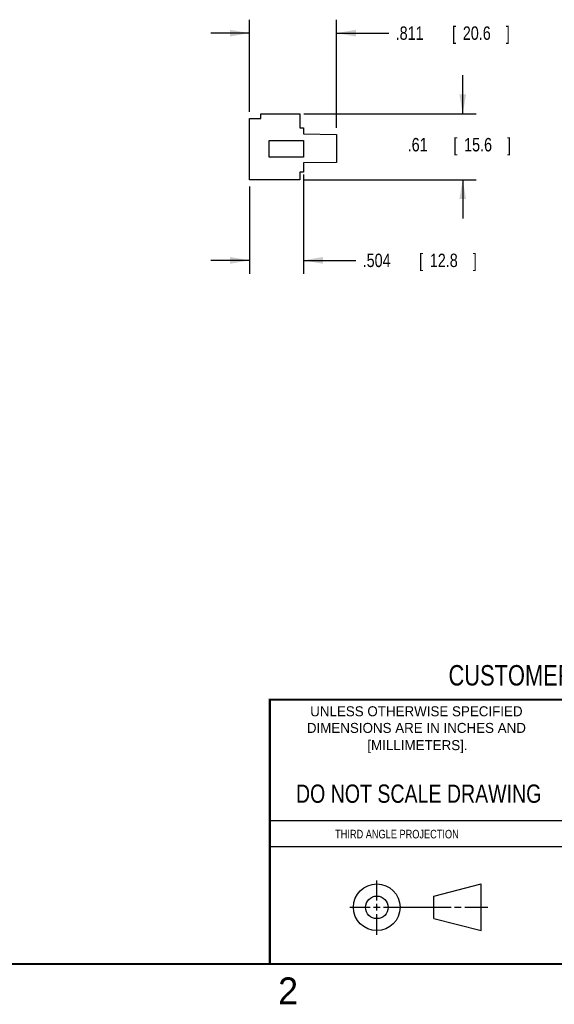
# Model space of a CAD drawing. Header units: inches. Extents: x 0 to 22, y 0 to 17.
# Tile 2 of 9: x 11.3 to 16.3, y 0.1 to 9.3. Entities that reach past the tile are written whole.
import ezdxf
from ezdxf.enums import TextEntityAlignment as Align

# ---------------------------------------------------------------- set-up
doc = ezdxf.new("R2010")
doc.units = ezdxf.units.IN
doc.header["$LTSCALE"] = 1.21
doc.header["$MEASUREMENT"] = 0
doc.layers.get('0').update_dxf_attribs({"linetype": 'CONTINUOUS'})
doc.layers.add('DIMENSIONS', color=7, linetype='CONTINUOUS')
doc.styles.get("Standard").update_dxf_attribs({"font": 'txt', "width": 0.8})
doc.dimstyles.new('DIMSTYLE_1', dxfattribs={"dimtxt": 0.125, "dimasz": 0.18, "dimexe": 0.18, "dimexo": 0.0625, "dimgap": 0.09, "dimtad": 0, "dimtih": 1, "dimtoh": 1, "dimdec": 4, "dimzin": 4, "dimdsep": 46, "dimtxsty": 'STANDARD', "dimblk": '_FILLED', "dimblk1": '_FILLED', "dimblk2": '_FILLED', "dimcen": 0.09, "dimadec": 0, "dimazin": 0, "dimtp": 0.0001, "dimtm": 0.0001, "dimtfac": 1, "dimtdec": 4, "dimtofl": 0, "dimtmove": 0, "dimatfit": 3, "dimldrblk": '_FILLED', "dimfxl": 1, "dimtolj": 1, "dimtzin": 4, "dimarcsym": 0})
doc.dimstyles.new('DIMSTYLE_2', dxfattribs={"dimtxt": 0.125, "dimasz": 0.18, "dimexe": 0.18, "dimexo": 0.0625, "dimgap": 0.09, "dimtad": 0, "dimtih": 1, "dimtoh": 1, "dimdec": 3, "dimzin": 4, "dimdsep": 46, "dimtxsty": 'STANDARD', "dimblk": '_FILLED', "dimblk1": '_FILLED', "dimblk2": '_FILLED', "dimcen": 0.09, "dimadec": 0, "dimazin": 0, "dimtp": 0.001, "dimtm": 0.001, "dimtfac": 1, "dimtdec": 3, "dimtofl": 0, "dimtmove": 0, "dimatfit": 3, "dimldrblk": '_FILLED', "dimfxl": 1, "dimtolj": 1, "dimtzin": 4, "dimarcsym": 0})

# ---------------------------------------------------------------- blocks, each defined once
blk = doc.blocks.new('_FILLED')
at = {"color": 0, "linetype": 'BYBLOCK'}
blk.add_solid([(0, 0), (-1, 0.174), (-1, -0.174)], dxfattribs=at)
blk = doc.blocks.new('*D4')
at = {"layer": 'DIMENSIONS', "color": 2, "linetype": 'CONTINUOUS'}
for p, q in [((13.4201, 8.4302), (13.4201, 9.286)), ((14.2311, 8.2806), (14.2311, 9.286)), ((13.4201, 9.161), (13.0601, 9.161)), ((14.2311, 9.161), (14.7186, 9.161))]:
    blk.add_line(p, q, dxfattribs=at)
at = {"layer": 'DIMENSIONS', "color": 2, "linetype": 'CONTINUOUS', "xscale": 0.18, "yscale": 0.18, "zscale": 0.18}
blk.add_blockref('_FILLED', (13.4201, 9.161), dxfattribs=at)
at = {"layer": 'DIMENSIONS', "color": 2, "linetype": 'CONTINUOUS', "xscale": 0.18, "yscale": 0.18, "zscale": 0.18, "rotation": 180}
blk.add_blockref('_FILLED', (14.2311, 9.161), dxfattribs=at)
at = {"layer": 'DIMENSIONS', "color": 2, "linetype": 'CONTINUOUS', "width": 0.8}
for s, p in [('.811', (14.7811, 9.0985)), ('[', (15.3061, 9.0985)), ('20.6', (15.4061, 9.0985)), (']', (15.8061, 9.0985))]:
    blk.add_text(s, height=0.125, dxfattribs=at).set_placement(p)
blk = doc.blocks.new('*D5')
at = {"layer": 'DIMENSIONS', "color": 2, "linetype": 'CONTINUOUS'}
for p, q in [((13.924, 7.8459), (13.924, 6.9218)), ((13.4201, 7.7343), (13.4201, 6.9218)), ((13.4201, 7.0468), (13.0601, 7.0468)), ((13.924, 7.0468), (14.4115, 7.0468))]:
    blk.add_line(p, q, dxfattribs=at)
at = {"layer": 'DIMENSIONS', "color": 2, "linetype": 'CONTINUOUS', "xscale": 0.18, "yscale": 0.18, "zscale": 0.18}
blk.add_blockref('_FILLED', (13.4201, 7.0468), dxfattribs=at)
at = {"layer": 'DIMENSIONS', "color": 2, "linetype": 'CONTINUOUS', "xscale": 0.18, "yscale": 0.18, "zscale": 0.18, "rotation": 180}
blk.add_blockref('_FILLED', (13.924, 7.0468), dxfattribs=at)
at = {"layer": 'DIMENSIONS', "color": 2, "linetype": 'CONTINUOUS', "width": 0.8}
for s, p in [('.504', (14.474, 6.9843)), ('[', (14.999, 6.9843)), ('12.8', (15.099, 6.9843)), (']', (15.499, 6.9843))]:
    blk.add_text(s, height=0.125, dxfattribs=at).set_placement(p)
blk = doc.blocks.new('*D6')
at = {"layer": 'DIMENSIONS', "color": 2, "linetype": 'CONTINUOUS'}
for p, q in [((15.4056, 8.411), (15.4056, 8.771)), ((13.9253, 8.411), (15.5306, 8.411)), ((13.9303, 7.7968), (15.5306, 7.7968)), ((15.4056, 7.7968), (15.4056, 7.4368))]:
    blk.add_line(p, q, dxfattribs=at)
at = {"layer": 'DIMENSIONS', "color": 2, "linetype": 'CONTINUOUS', "xscale": 0.18, "yscale": 0.18, "zscale": 0.18}
for p, rotation in [((15.4056, 8.411), 270), ((15.4056, 7.7968), 90)]:
    blk.add_blockref('_FILLED', p, dxfattribs=dict(at, rotation=rotation))
at = {"layer": 'DIMENSIONS', "color": 2, "linetype": 'CONTINUOUS', "width": 0.8}
for s, p in [('.61', (14.8931, 8.0607)), ('[', (15.3181, 8.0607)), ('15.6', (15.4181, 8.0607)), (']', (15.8181, 8.0607))]:
    blk.add_text(s, height=0.125, dxfattribs=at).set_placement(p)

msp = doc.modelspace()

# ---------------------------------------------------------------- linework, layer by layer
at = {"color": 7, "linetype": 'CONTINUOUS'}
for p, q in [((13.42011, 7.79683), (13.42011, 8.3677)), ((13.42011, 8.3677), (13.52641, 8.3677)), ((13.52641, 8.3677), (13.52641, 8.41101)), ((13.52641, 8.41101), (13.88862, 8.41101)), ((13.88862, 8.41101), (13.88862, 8.28109)), ((13.88862, 8.28109), (13.92405, 8.28109)), ((13.92405, 8.28109), (13.92405, 8.22345)), ((13.60515, 8.0055), (13.60515, 8.16298)), ((13.60515, 8.16298), (13.92405, 8.16298)), ((13.92405, 8.22345), (14.23114, 8.21809)), ((13.92405, 8.16298), (13.92405, 8.0055)), ((14.23114, 8.21809), (14.23114, 7.95825)), ((13.92405, 8.0055), (13.60515, 8.0055)), ((14.23114, 7.95825), (13.92405, 7.95289)), ((13.92405, 7.95289), (13.92405, 7.8677)), ((13.88862, 7.79683), (13.42011, 7.79683)), ((13.92405, 7.8677), (13.88862, 7.8677)), ((13.88862, 7.8677), (13.88862, 7.79683)), ((15.13739, 1.13199), (15.57688, 1.24473)), ((15.57688, 0.81054), (15.57688, 1.24473)), ((15.13739, 0.92194), (15.13739, 1.13199)), ((15.13739, 0.92194), (15.57688, 0.81054))]:
    msp.add_line(p, q, dxfattribs=at)
at = {"color": 2, "linetype": 'CONTINUOUS'}
for p, q in [((13.61, 1.835), (16.375, 1.835)), ((16.375, 1.58875), (13.61, 1.58875)), ((14.60591, 1.09014), (14.60591, 1.27693)), ((14.35573, 1.02764), (14.54341, 1.02764)), ((14.57466, 1.02764), (14.63716, 1.02764)), ((14.60591, 0.99639), (14.60591, 1.05889)), ((14.66841, 1.02764), (15.29867, 1.02764)), ((15.32992, 1.02764), (15.39242, 1.02764)), ((15.42367, 1.02764), (15.63938, 1.02764)), ((14.60591, 0.77234), (14.60591, 0.96514))]:
    msp.add_line(p, q, dxfattribs=at)
at = {"color": 7, "linetype": 'CONTINUOUS', "const_width": 0.02}
for points in [[(13.6, 2.95953), (21.5, 2.96)], [(13.61, 0.5), (13.61, 2.96)], [(0.5, 0.5), (21.5, 0.5)]]:
    msp.add_lwpolyline(points, dxfattribs=at)
at = {"color": 7, "linetype": 'CONTINUOUS'}
for centre, radius in [((14.60591, 1.02764), 0.21712), ((14.60535, 1.02694), 0.105)]:
    msp.add_circle(centre, radius, dxfattribs=at)

# ---------------------------------------------------------------- texts
at = {"color": 7, "linetype": 'CONTINUOUS', "width": 0.8}
for s, height, p in [('CUSTOMER DRAWING', 0.19, (16.3742, 3.09114)), ('DO NOT SCALE DRAWING', 0.17, (14.99533, 1.99984))]:
    msp.add_text(s, height=height, dxfattribs=at).set_placement(p, align=Align.CENTER)
at = {"color": 2, "linetype": 'CONTINUOUS'}
for s, p in [('UNLESS OTHERWISE SPECIFIED', (14.97425, 2.80492)), ('DIMENSIONS ARE IN INCHES AND', (14.97425, 2.65013)), ('[MILLIMETERS].', (14.98438, 2.4899))]:
    msp.add_text(s, height=0.093, dxfattribs=at).set_placement(p, align=Align.CENTER)
at = {"color": 2, "linetype": 'CONTINUOUS', "width": 0.8}
msp.add_text('THIRD ANGLE PROJECTION', height=0.08, dxfattribs=at).set_placement((14.21782, 1.66859))
at = {"color": 2, "linetype": 'CONTINUOUS'}
msp.add_text('2', height=0.25, dxfattribs=at).set_placement((13.6875, 0.125))

# ---------------------------------------------------------------- dimensions: what is measured, and where the dimension line sits
at = {"layer": 'DIMENSIONS', "color": 2, "linetype": 'CONTINUOUS'}
for base, p1, p2, picture, middle in [((14.23114, 9.16101), (13.42011, 8.4302), (14.23114, 8.28059), '*D4', (15.34364, 9.16101)), ((13.92405, 7.04683), (13.42011, 7.73433), (13.92405, 7.84588), '*D5', (15.03655, 7.04683))]:
    dim = msp.add_linear_dim(base=base, p1=p1, p2=p2, dimstyle='DIMSTYLE_1', dxfattribs=at)
    dim.commit()
    dim.dimension.update_dxf_attribs({"geometry": picture, "text_midpoint": middle, "dimtype": 160})
dim = msp.add_linear_dim(base=(15.40564, 8.41101), p1=(13.93029, 7.79683), p2=(13.92532, 8.41101), angle=90, dimstyle='DIMSTYLE_2', dxfattribs=at)
dim.commit()
dim.dimension.update_dxf_attribs({"geometry": '*D6', "text_midpoint": (15.40564, 8.12319), "dimtype": 160})

doc.saveas('drawing.dxf')
